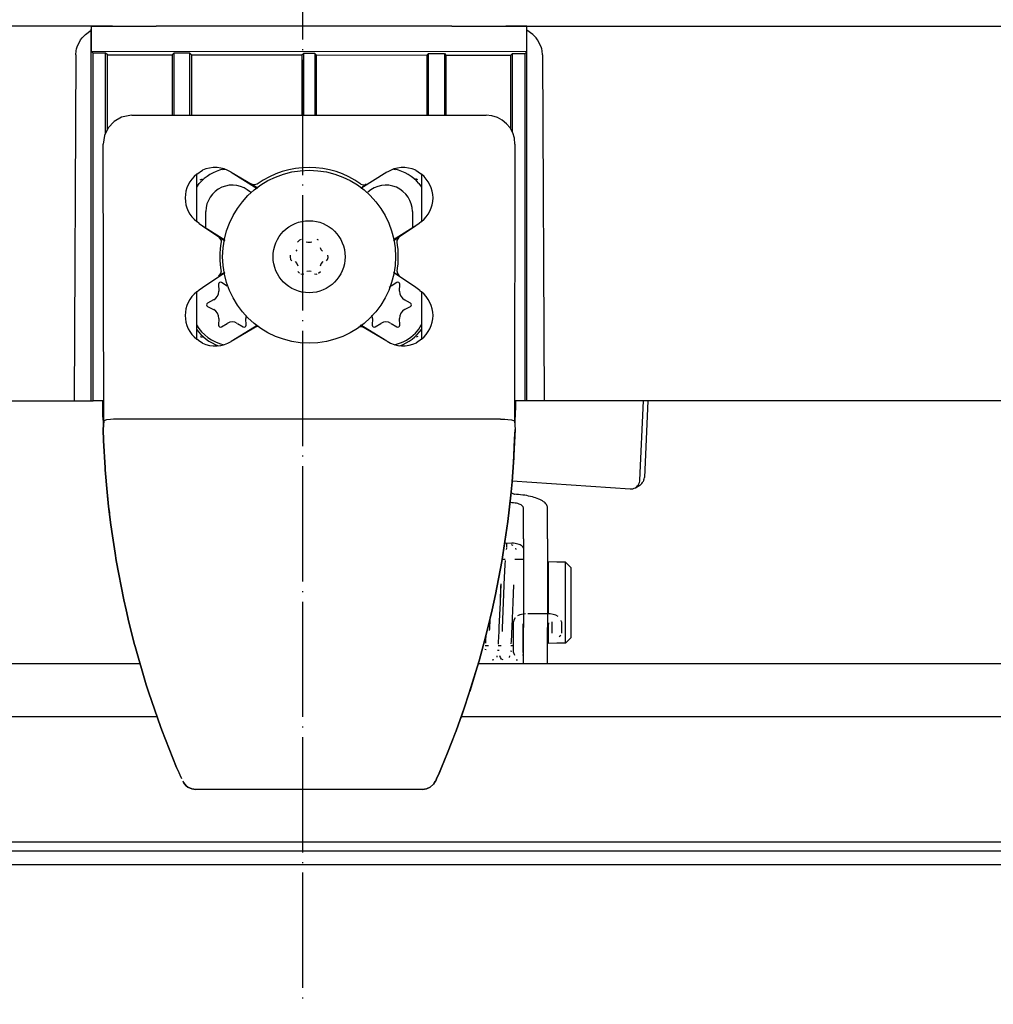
# Model space of a CAD drawing. Header units: millimetres. Extents: x -283 to 284, y -510 to 253.
# Tile 2 of 13: x -29 to 72, y -338 to -236. Entities that reach past the tile are written whole.
import ezdxf

# ---------------------------------------------------------------- set-up
doc = ezdxf.new("R2010")
doc.units = ezdxf.units.MM
doc.linetypes.add('DOT_CENTER', pattern=[14, 12, -1, 0, -1])
doc.layers.add('1', color=7, linetype='Continuous')

msp = doc.modelspace()

# ---------------------------------------------------------------- linework, layer by layer
at = {"color": 7, "linetype": 'Continuous'}
for p, q in [((-19.78, -236.6), (-154.8, -236.6)), ((-19.78, -236.6), (-154.8, -236.6)), ((-21.97, -236.76), (-21.96, -236.61)), ((-21.97, -236.76), (-21.96, -236.61)), ((-21.96, -236.61), (-19.78, -236.6)), ((-21.96, -236.61), (-19.78, -236.6)), ((-21.96, -239.26), (-21.96, -236.61)), ((-21.96, -239.26), (-21.96, -236.61)), ((-19.78, -236.6), (-15.23, -236.6)), ((-19.78, -236.6), (-15.23, -236.6)), ((-14.82, -236.6), (-15.23, -236.6)), ((10.02, -236.6), (-14.82, -236.6)), ((15.55, -236.6), (10.02, -236.6)), ((15.55, -236.6), (21.18, -236.6)), ((15.55, -236.6), (21.18, -236.6)), ((23.36, -236.61), (21.18, -236.6)), ((21.18, -236.6), (156.2, -236.6)), ((23.36, -236.61), (21.18, -236.6)), ((21.18, -236.6), (156.2, -236.6)), ((23.37, -236.76), (23.36, -236.61)), ((23.36, -239.29), (23.36, -236.61)), ((23.37, -236.76), (23.36, -236.61)), ((23.36, -239.29), (23.36, -236.61)), ((-22.94, -237.83), (-22.58, -237.46)), ((-22.94, -237.83), (-22.58, -237.46)), ((-22.58, -237.46), (-21.98, -237.04)), ((-22.58, -237.46), (-21.98, -237.04)), ((-21.98, -237.04), (-21.97, -236.76)), ((-21.98, -237.04), (-21.97, -236.76)), ((-21.98, -275.6), (-21.98, -237.04)), ((-21.98, -275.6), (-21.98, -237.04)), ((23.38, -237.04), (23.37, -236.76)), ((23.38, -237.04), (23.37, -236.76)), ((23.98, -237.46), (23.38, -237.04)), ((23.38, -275.6), (23.38, -237.04)), ((23.98, -237.46), (23.38, -237.04)), ((23.38, -275.6), (23.38, -237.04)), ((24.34, -237.83), (23.98, -237.46)), ((24.34, -237.83), (23.98, -237.46)), ((-23.45, -238.75), (-23.09, -238.02)), ((-23.45, -238.75), (-23.09, -238.02)), ((-23.09, -238.02), (-22.94, -237.83)), ((-23.09, -238.02), (-22.94, -237.83)), ((24.49, -238.02), (24.34, -237.83)), ((24.49, -238.02), (24.34, -237.83)), ((24.85, -238.75), (24.49, -238.02)), ((24.85, -238.75), (24.49, -238.02)), ((-23.59, -239.59), (-23.77, -275.6)), ((-23.59, -239.59), (-23.77, -275.6)), ((-23.59, -239.59), (-23.55, -239.16)), ((-23.59, -239.59), (-23.55, -239.16)), ((-23.55, -239.16), (-23.52, -238.98)), ((-23.55, -239.16), (-23.52, -238.98)), ((-23.52, -238.98), (-23.45, -238.75)), ((-23.52, -238.98), (-23.45, -238.75)), ((-21.8, -239.42), (-21.96, -239.26)), ((23.36, -239.29), (-21.96, -239.26)), ((-21.8, -239.42), (-21.96, -239.26)), ((23.36, -239.29), (-21.96, -239.26)), ((-20.49, -239.42), (-21.8, -239.42)), ((-21.8, -275.6), (-21.8, -239.42)), ((-20.49, -239.42), (-21.8, -239.42)), ((-21.8, -275.6), (-21.8, -239.42)), ((-20.3, -239.6), (-20.49, -239.42)), ((-20.49, -247.76), (-20.49, -239.42)), ((-20.3, -239.6), (-20.49, -239.42)), ((-20.49, -247.76), (-20.49, -239.42)), ((-20.3, -239.6), (-13.55, -239.6)), ((-20.3, -247.37), (-20.3, -239.6)), ((-20.3, -239.6), (-13.55, -239.6)), ((-20.3, -247.37), (-20.3, -239.6)), ((-13.55, -239.6), (-13.38, -239.43)), ((-13.55, -239.6), (-13.38, -239.43)), ((-13.55, -239.6), (-13.55, -245.88)), ((-13.55, -239.6), (-13.55, -245.88)), ((-11.72, -239.43), (-13.38, -239.43)), ((-13.38, -239.43), (-13.38, -245.88)), ((-11.72, -239.43), (-13.38, -239.43)), ((-13.38, -239.43), (-13.38, -245.88)), ((-11.55, -239.6), (-11.72, -239.43)), ((-11.72, -245.88), (-11.72, -239.43)), ((-11.55, -239.6), (-11.72, -239.43)), ((-11.72, -245.88), (-11.72, -239.43)), ((-11.55, -239.6), (-0.05, -239.6)), ((-11.55, -239.6), (-11.55, -245.88)), ((-11.55, -239.6), (-0.05, -239.6)), ((-11.55, -239.6), (-11.55, -245.88)), ((-0.05, -239.6), (0.11, -239.44)), ((-0.05, -239.6), (0.11, -239.44)), ((-0.05, -239.6), (-0.05, -245.88)), ((-0.05, -239.6), (-0.05, -245.88)), ((0.11, -239.44), (0.11, -245.88)), ((1.29, -239.44), (0.11, -239.44)), ((0.11, -239.44), (0.11, -245.88)), ((1.29, -239.44), (0.11, -239.44)), ((1.29, -239.44), (1.45, -239.6)), ((1.29, -239.44), (1.29, -245.88)), ((1.29, -239.44), (1.45, -239.6)), ((1.29, -239.44), (1.29, -245.88)), ((1.45, -239.6), (1.45, -245.88)), ((1.45, -239.6), (12.95, -239.61)), ((1.45, -239.6), (1.45, -245.88)), ((1.45, -239.6), (12.95, -239.61)), ((12.95, -239.61), (13.12, -239.44)), ((12.95, -239.61), (13.12, -239.44)), ((12.95, -239.61), (12.95, -245.88)), ((12.95, -239.61), (12.95, -245.88)), ((13.12, -239.44), (14.78, -239.44)), ((13.12, -245.88), (13.12, -239.44)), ((13.12, -239.44), (14.78, -239.44)), ((13.12, -245.88), (13.12, -239.44)), ((14.78, -239.44), (14.95, -239.61)), ((14.78, -239.44), (14.78, -245.88)), ((14.78, -239.44), (14.95, -239.61)), ((14.78, -239.44), (14.78, -245.88)), ((14.95, -239.61), (14.95, -245.88)), ((14.95, -239.61), (21.7, -239.63)), ((14.95, -239.61), (14.95, -245.88)), ((14.95, -239.61), (21.7, -239.63)), ((21.7, -239.63), (21.89, -239.44)), ((21.7, -239.63), (21.89, -239.44)), ((21.7, -247.33), (21.7, -239.63)), ((21.7, -247.33), (21.7, -239.63)), ((21.89, -247.69), (21.89, -239.44)), ((21.89, -239.44), (23.2, -239.45)), ((21.89, -247.69), (21.89, -239.44)), ((21.89, -239.44), (23.2, -239.45)), ((23.2, -239.45), (23.36, -239.29)), ((23.2, -239.45), (23.36, -239.29)), ((23.2, -275.6), (23.2, -239.45)), ((23.2, -275.6), (23.2, -239.45)), ((24.92, -238.98), (24.85, -238.75)), ((24.92, -238.98), (24.85, -238.75)), ((24.95, -239.16), (24.92, -238.98)), ((24.95, -239.16), (24.92, -238.98)), ((24.99, -239.59), (24.95, -239.16)), ((24.99, -239.59), (24.95, -239.16)), ((24.99, -239.59), (25.17, -275.6)), ((24.99, -239.59), (25.17, -275.6)), ((-17.96, -245.89), (-18.83, -246.09)), ((-17.96, -245.89), (-18.83, -246.09)), ((-17.74, -245.88), (-17.96, -245.89)), ((-17.74, -245.88), (-17.96, -245.89)), ((-17.74, -245.88), (19.13, -245.88)), ((-17.74, -245.88), (19.13, -245.88)), ((-19.61, -246.54), (-20.21, -247.19)), ((-19.61, -246.54), (-20.21, -247.19)), ((-18.83, -246.09), (-19.61, -246.54)), ((-18.83, -246.09), (-19.61, -246.54)), ((-20.21, -247.19), (-20.6, -248)), ((-20.21, -247.19), (-20.6, -248)), ((-20.6, -248), (-20.73, -248.88)), ((-20.6, -248), (-20.73, -248.88)), ((-20.68, -277.67), (-20.73, -248.88)), ((-20.68, -277.67), (-20.73, -248.88)), ((22.13, -248.88), (22.08, -277.67)), ((22.13, -248.88), (22.08, -277.67)), ((-10.99, -252.02), (-10.41, -251.61)), ((-10.99, -252.02), (-10.41, -251.61)), ((-10.99, -256.94), (-10.99, -252.02)), ((-10.99, -256.94), (-10.99, -252.02)), ((-8.27, -251.51), (-8.08, -251.49)), ((-8.27, -251.51), (-8.08, -251.49)), ((-7.41, -251.8), (-4.7, -253.49)), ((-7.41, -251.8), (-4.63, -253.44)), ((8.81, -251.8), (6.1, -253.49)), ((8.81, -251.8), (6.1, -253.49)), ((9.52, -251.49), (9.67, -251.51)), ((9.52, -251.49), (9.67, -251.51)), ((11.81, -251.61), (12.06, -251.76)), ((11.81, -251.61), (12.06, -251.76)), ((12.06, -251.76), (12.39, -252.02)), ((12.06, -251.76), (12.39, -252.02)), ((12.39, -252.02), (12.39, -256.94)), ((12.39, -252.02), (12.39, -256.94)), ((-10.99, -253.37), (-10.73, -252.99)), ((-10.99, -253.37), (-10.73, -252.99)), ((-10.63, -252.59), (-10.41, -252.5)), ((-10.63, -252.59), (-10.41, -252.5)), ((-5.25, -253.05), (-4.7, -253.49)), ((-5.12, -253.11), (-5.25, -253.05)), ((-5.12, -253.11), (-5.25, -253.05)), ((-5.25, -253.05), (-4.63, -253.44)), ((-4.7, -253.04), (-4.83, -253.1)), ((-4.7, -253.04), (-4.83, -253.1)), ((6.1, -253.04), (6.23, -253.1)), ((6.1, -253.04), (6.23, -253.1)), ((6.65, -253.05), (6.1, -253.49)), ((6.65, -253.05), (6.1, -253.49)), ((6.52, -253.11), (6.65, -253.05)), ((6.52, -253.11), (6.65, -253.05)), ((12.03, -252.59), (11.81, -252.5)), ((12.03, -252.59), (11.81, -252.5)), ((12.13, -252.99), (12.39, -253.37)), ((12.13, -252.99), (12.39, -253.37)), ((-4.83, -253.1), (-5.12, -253.11)), ((-4.83, -253.1), (-5.12, -253.11)), ((6.23, -253.1), (6.52, -253.11)), ((6.23, -253.1), (6.52, -253.11)), ((-10.05, -257.61), (-10.05, -255.9)), ((-10.05, -257.61), (-10.05, -255.9)), ((11.45, -255.9), (11.45, -257.61)), ((11.45, -255.9), (11.45, -257.61)), ((-10.75, -257.14), (-10.99, -256.94)), ((-10.75, -257.14), (-10.99, -256.94)), ((-10.75, -257.14), (-10.41, -257.39)), ((-10.75, -257.14), (-10.41, -257.39)), ((12.15, -257.14), (11.81, -257.39)), ((12.15, -257.14), (11.81, -257.39)), ((12.39, -256.94), (12.15, -257.14)), ((12.39, -256.94), (12.15, -257.14)), ((-10.41, -257.39), (-8.08, -258.94)), ((-10.41, -257.39), (-8.07, -258.85)), ((11.81, -257.39), (9.47, -258.85)), ((11.81, -257.39), (9.48, -258.94)), ((-8.69, -258.56), (-8.46, -258.92)), ((-8.08, -258.94), (-8.69, -258.56)), ((-8.07, -258.85), (-8.69, -258.56)), ((-8.69, -258.56), (-8.46, -258.92)), ((-8.46, -258.92), (-8.46, -259.07)), ((-8.46, -258.92), (-8.46, -259.07)), ((-0.29, -258.89), (-0.52, -259.07)), ((-0.29, -258.89), (-0.52, -259.07)), ((-0.14, -258.82), (-0.29, -258.89)), ((-0.14, -258.82), (-0.29, -258.89)), ((0.56, -259.12), (0.41, -259.1)), ((0.56, -259.12), (0.41, -259.1)), ((0.7, -259.13), (0.56, -259.12)), ((0.7, -259.13), (0.56, -259.12)), ((0.84, -259.12), (0.7, -259.13)), ((0.84, -259.12), (0.7, -259.13)), ((0.99, -259.1), (0.84, -259.12)), ((0.99, -259.1), (0.84, -259.12)), ((1.68, -258.89), (1.54, -258.82)), ((1.68, -258.89), (1.54, -258.82)), ((9.98, -258.66), (9.47, -258.85)), ((10.09, -258.56), (9.48, -258.94)), ((9.86, -258.92), (10.09, -258.56)), ((9.86, -258.92), (9.98, -258.66)), ((9.86, -259.07), (9.86, -258.92)), ((9.86, -259.07), (9.86, -258.92)), ((-0.57, -259.87), (-0.68, -260.02)), ((-0.57, -259.87), (-0.68, -260.02)), ((1.97, -259.87), (1.88, -259.66)), ((1.97, -259.87), (1.88, -259.66)), ((2.08, -260.02), (1.97, -259.87)), ((2.08, -260.02), (1.97, -259.87)), ((-1.26, -260.45), (-1.27, -260.6)), ((-1.26, -260.45), (-1.27, -260.6)), ((-1.27, -260.6), (-1.23, -260.89)), ((-1.27, -260.6), (-1.23, -260.89)), ((-1.23, -260.89), (-1.1, -261.04)), ((-1.23, -260.89), (-1.1, -261.04)), ((-0.75, -261.1), (-0.59, -261.29)), ((-0.75, -261.1), (-0.59, -261.29)), ((1.97, -261.33), (2.15, -261.1)), ((1.97, -261.33), (2.15, -261.1)), ((2.5, -261.04), (2.63, -260.89)), ((2.5, -261.04), (2.63, -260.89)), ((2.63, -260.89), (2.67, -260.67)), ((2.63, -260.89), (2.67, -260.67)), ((2.67, -260.67), (2.66, -260.45)), ((2.67, -260.67), (2.66, -260.45)), ((-10.41, -263.81), (-8.08, -262.26)), ((-10.41, -263.81), (-8.08, -262.26)), ((-8.08, -262.26), (-8.69, -262.64)), ((-8.08, -262.26), (-8.69, -262.64)), ((-8.69, -262.64), (-8.46, -262.28)), ((-8.69, -262.64), (-8.46, -262.28)), ((-8.46, -262.28), (-8.46, -262.13)), ((-8.46, -262.28), (-8.46, -262.13)), ((-0.59, -261.29), (-0.48, -261.55)), ((-0.59, -261.29), (-0.48, -261.55)), ((-0.49, -262.15), (-0.29, -262.31)), ((-0.49, -262.15), (-0.29, -262.31)), ((0.47, -262.09), (0.7, -262.07)), ((0.47, -262.09), (0.7, -262.07)), ((0.7, -262.07), (0.93, -262.09)), ((0.7, -262.07), (0.93, -262.09)), ((1.68, -262.31), (1.89, -262.15)), ((1.68, -262.31), (1.89, -262.15)), ((1.88, -261.55), (1.97, -261.33)), ((1.88, -261.55), (1.97, -261.33)), ((11.81, -263.81), (9.48, -262.26)), ((10.09, -262.64), (9.48, -262.26)), ((11.81, -263.81), (9.48, -262.26)), ((10.09, -262.64), (9.48, -262.26)), ((9.86, -262.13), (9.86, -262.28)), ((9.86, -262.13), (9.86, -262.28)), ((9.86, -262.28), (10.09, -262.64)), ((9.86, -262.28), (10.09, -262.64)), ((-7.83, -263.66), (-8.43, -263.29)), ((-7.83, -263.66), (-8.43, -263.29)), ((-0.15, -262.37), (-0.02, -262.42)), ((-0.15, -262.37), (-0.02, -262.42)), ((-0.02, -262.42), (0.15, -262.39)), ((-0.02, -262.42), (0.15, -262.39)), ((1.25, -262.39), (1.42, -262.42)), ((1.25, -262.39), (1.42, -262.42)), ((1.42, -262.42), (1.55, -262.37)), ((1.42, -262.42), (1.55, -262.37)), ((9.83, -263.29), (9.23, -263.66)), ((9.83, -263.29), (9.23, -263.66)), ((-10.99, -264.26), (-10.75, -264.06)), ((-10.99, -264.26), (-10.75, -264.06)), ((-10.99, -269.18), (-10.99, -264.26)), ((-10.99, -269.18), (-10.99, -264.26)), ((-10.75, -264.06), (-10.41, -263.81)), ((-10.75, -264.06), (-10.41, -263.81)), ((-8.74, -263.47), (-8.71, -264.18)), ((-8.74, -263.47), (-8.71, -264.18)), ((10.11, -264.18), (10.14, -263.47)), ((10.11, -264.18), (10.14, -263.47)), ((12.24, -264.13), (11.81, -263.81)), ((12.24, -264.13), (11.81, -263.81)), ((12.24, -264.13), (12.39, -264.26)), ((12.24, -264.13), (12.39, -264.26)), ((12.39, -264.26), (12.39, -269.18)), ((12.39, -264.26), (12.39, -269.18)), ((-9.24, -265.09), (-9.87, -265.42)), ((-9.24, -265.09), (-9.87, -265.42)), ((11.27, -265.42), (10.64, -265.09)), ((11.27, -265.42), (10.64, -265.09)), ((-9.87, -265.78), (-9.24, -266.11)), ((-9.87, -265.78), (-9.24, -266.11)), ((10.64, -266.11), (11.27, -265.78)), ((10.64, -266.11), (11.27, -265.78)), ((-8.71, -267.02), (-8.74, -267.73)), ((-8.71, -267.02), (-8.74, -267.73)), ((-5.86, -267.73), (-5.89, -267.02)), ((-5.86, -267.73), (-5.89, -267.02)), ((7.29, -267.02), (7.26, -267.73)), ((7.29, -267.02), (7.26, -267.73)), ((10.14, -267.73), (10.11, -267.02)), ((10.14, -267.73), (10.11, -267.02)), ((-8.43, -267.91), (-7.83, -267.54)), ((-8.43, -267.91), (-7.83, -267.54)), ((-7.41, -269.4), (-4.7, -267.71)), ((-7.41, -269.4), (-4.63, -267.76)), ((-6.77, -267.54), (-6.17, -267.91)), ((-6.77, -267.54), (-6.17, -267.91)), ((-4.87, -267.91), (-4.7, -267.71)), ((-4.87, -267.91), (-4.63, -267.76)), ((-4.87, -267.91), (-4.63, -267.76)), ((-4.87, -267.91), (-4.6, -267.84)), ((5.87, -267.86), (6.27, -267.91)), ((5.87, -267.86), (6.27, -267.91)), ((8.81, -269.4), (6.03, -267.76)), ((6.27, -267.91), (6.03, -267.76)), ((6.27, -267.91), (6.1, -267.71)), ((8.81, -269.4), (6.1, -267.71)), ((7.57, -267.91), (8.17, -267.54)), ((7.57, -267.91), (8.17, -267.54)), ((9.23, -267.54), (9.83, -267.91)), ((9.23, -267.54), (9.83, -267.91)), ((-10.66, -269.44), (-10.99, -269.18)), ((-10.66, -269.44), (-10.99, -269.18)), ((-10.41, -269.59), (-10.66, -269.44)), ((-10.41, -269.59), (-10.66, -269.44)), ((-10.63, -268.89), (-10.44, -268.97)), ((-10.63, -268.89), (-10.44, -268.97)), ((12.03, -268.89), (11.84, -268.97)), ((12.03, -268.89), (11.84, -268.97)), ((12.39, -269.18), (11.87, -269.56)), ((12.39, -269.18), (11.87, -269.56)), ((-157.42, -275.6), (-23.77, -275.6)), ((-157.42, -275.6), (-23.77, -275.6)), ((-23.77, -275.6), (-21.98, -275.6)), ((-23.77, -275.6), (-21.98, -275.6)), ((-21.98, -275.6), (-21.8, -275.6)), ((-21.98, -275.6), (-21.8, -275.6)), ((-20.73, -275.6), (-21.8, -275.6)), ((-20.73, -275.6), (-21.8, -275.6)), ((-20.78, -276.35), (-20.79, -275.54)), ((-20.78, -276.35), (-20.79, -275.54)), ((-20.78, -276.35), (-20.79, -275.54)), ((-20.78, -276.35), (-20.79, -275.54)), ((23.2, -275.6), (22.13, -275.6)), ((23.2, -275.6), (22.13, -275.6)), ((22.19, -275.54), (22.19, -275.92)), ((22.19, -275.54), (22.19, -275.92)), ((22.19, -275.54), (22.19, -275.92)), ((22.19, -275.54), (22.19, -275.92)), ((23.38, -275.6), (23.2, -275.6)), ((23.38, -275.6), (23.2, -275.6)), ((25.17, -275.6), (23.38, -275.6)), ((25.17, -275.6), (23.38, -275.6)), ((158.82, -275.6), (25.17, -275.6)), ((158.82, -275.6), (25.17, -275.6)), ((35.15, -283.84), (35.53, -275.6)), ((35.15, -283.84), (35.53, -275.6)), ((35.98, -275.6), (35.61, -283.57)), ((35.98, -275.6), (35.61, -283.57)), ((-20.76, -277.31), (-20.78, -276.35)), ((-20.76, -277.31), (-20.78, -276.35)), ((22.19, -275.92), (22.16, -277.31)), ((22.19, -275.92), (22.16, -277.31)), ((22.19, -275.92), (22.16, -277.31)), ((22.19, -275.92), (22.16, -277.31)), ((-20.76, -277.31), (-20.74, -277.94)), ((-20.76, -277.31), (-20.74, -277.94)), ((-20.68, -277.67), (-20.74, -278.57)), ((-20.74, -278.57), (-20.68, -277.67)), ((-20.74, -278.57), (-20.68, -277.67)), ((-20.74, -278.57), (-20.68, -277.67)), ((-20.38, -277.58), (-20.68, -277.67)), ((-20.38, -277.58), (-20.68, -277.67)), ((-19.98, -277.53), (-20.38, -277.58)), ((-19.98, -277.53), (-20.38, -277.58)), ((-19.68, -277.51), (-19.98, -277.53)), ((-19.68, -277.51), (-19.98, -277.53)), ((-19.5, -277.5), (-19.68, -277.51)), ((-19.5, -277.5), (-19.68, -277.51)), ((-19.23, -277.5), (-19.5, -277.5)), ((-19.23, -277.5), (-19.5, -277.5)), ((20.63, -277.5), (-19.23, -277.5)), ((20.63, -277.5), (-19.23, -277.5)), ((20.63, -277.5), (20.9, -277.5)), ((20.63, -277.5), (20.9, -277.5)), ((20.9, -277.5), (21.08, -277.51)), ((20.9, -277.5), (21.08, -277.51)), ((21.08, -277.51), (21.38, -277.53)), ((21.08, -277.51), (21.38, -277.53)), ((21.38, -277.53), (21.78, -277.58)), ((21.38, -277.53), (21.78, -277.58)), ((21.78, -277.58), (22.08, -277.67)), ((21.78, -277.58), (22.08, -277.67)), ((22.08, -277.67), (22.14, -278.57)), ((22.08, -277.67), (22.14, -278.57)), ((22.08, -277.67), (22.14, -278.57)), ((22.08, -277.67), (22.14, -278.57)), ((22.14, -277.97), (22.16, -277.31)), ((22.14, -277.97), (22.16, -277.31)), ((-20.74, -278.57), (-20.69, -279.74)), ((-20.7, -279.59), (-20.74, -278.57)), ((-20.69, -279.74), (-20.74, -278.57)), ((-20.7, -279.59), (-20.74, -278.57)), ((22.14, -278.57), (22.02, -281.3)), ((22.02, -281.3), (22.14, -278.57)), ((22.1, -279.59), (22.14, -278.57)), ((22.1, -279.59), (22.14, -278.57)), ((-20.54, -282.57), (-20.7, -279.59)), ((-20.54, -282.57), (-20.7, -279.59)), ((22.02, -281.3), (22.1, -279.59)), ((22.02, -281.3), (22.1, -279.59)), ((-20.69, -279.74), (-20.54, -282.57)), ((-20.54, -282.57), (-20.69, -279.74)), ((21.98, -281.98), (22.02, -281.3)), ((21.98, -281.98), (22.02, -281.3)), ((22, -281.55), (21.98, -281.98)), ((21.98, -281.98), (22, -281.55)), ((22.02, -281.3), (22, -281.55)), ((22, -281.55), (22.02, -281.3)), ((-20.54, -282.57), (-20.52, -282.79)), ((-20.52, -282.79), (-20.54, -282.57)), ((-20.52, -282.79), (-20.54, -282.57)), ((-20.52, -282.79), (-20.54, -282.57)), ((-20.52, -282.79), (-20.33, -285.12)), ((-20.33, -285.12), (-20.52, -282.79)), ((-20.33, -285.12), (-20.52, -282.79)), ((-20.33, -285.12), (-20.52, -282.79)), ((21.98, -281.98), (21.83, -284.04)), ((21.83, -284.04), (21.98, -281.98)), ((21.83, -284.04), (21.98, -281.98)), ((21.83, -284.04), (21.98, -281.98)), ((21.83, -284.04), (21.7, -285.41)), ((21.7, -285.41), (21.83, -284.04)), ((21.7, -285.41), (21.83, -284.04)), ((21.7, -285.41), (21.83, -284.04)), ((21.83, -283.93), (34.12, -284.77)), ((21.83, -283.93), (34.12, -284.77)), ((34.67, -284.64), (35.13, -284.37)), ((34.67, -284.64), (35.13, -284.37)), ((-20.33, -285.12), (-20.25, -285.83)), ((-20.17, -286.59), (-20.33, -285.12)), ((-20.25, -285.83), (-20.33, -285.12)), ((-20.17, -286.59), (-20.33, -285.12)), ((-20.25, -285.83), (-20.17, -286.59)), ((-20.17, -286.59), (-20.25, -285.83)), ((21.7, -285.41), (21.38, -288.16)), ((21.38, -288.16), (21.7, -285.41)), ((21.38, -288.16), (21.7, -285.41)), ((21.38, -288.16), (21.7, -285.41)), ((22.28, -285.34), (22.09, -285.32)), ((22.28, -285.34), (22.09, -285.32)), ((-20.17, -286.59), (-20.09, -287.25)), ((-20.08, -287.41), (-20.17, -286.59)), ((-20.09, -287.24), (-20.17, -286.59)), ((-20.08, -287.41), (-20.17, -286.59)), ((21.81, -286.2), (21.61, -286.18)), ((21.81, -286.2), (21.61, -286.18)), ((23.02, -289.18), (23.02, -286.72)), ((23.02, -289.18), (23.02, -286.72)), ((25.52, -289.18), (25.52, -286.72)), ((25.52, -289.18), (25.52, -286.72)), ((-20.08, -287.41), (-20.09, -287.24)), ((-20.09, -287.25), (-20.08, -287.41)), ((-20.08, -287.41), (-19.94, -288.51)), ((-19.94, -288.51), (-20.08, -287.41)), ((-19.94, -288.51), (-20.08, -287.41)), ((-19.94, -288.51), (-20.08, -287.41)), ((-19.94, -288.51), (-19.78, -289.64)), ((-19.78, -289.64), (-19.94, -288.51)), ((-19.78, -289.64), (-19.94, -288.51)), ((-19.78, -289.64), (-19.94, -288.51)), ((21.29, -288.85), (20.76, -292.31)), ((20.76, -292.31), (21.29, -288.85)), ((20.76, -292.31), (21.29, -288.85)), ((20.76, -292.31), (21.29, -288.85)), ((21.38, -288.16), (21.29, -288.85)), ((21.29, -288.85), (21.38, -288.16)), ((21.29, -288.85), (21.38, -288.16)), ((21.29, -288.85), (21.38, -288.16)), ((-19.78, -289.64), (-19.5, -291.46)), ((-19.5, -291.46), (-19.78, -289.64)), ((-19.5, -291.46), (-19.78, -289.64)), ((-19.5, -291.46), (-19.78, -289.64)), ((23.02, -289.95), (23.02, -289.18)), ((23.02, -289.95), (23.02, -289.18)), ((23.02, -289.95), (23.02, -295.3)), ((23.02, -289.95), (23.02, -295.3)), ((25.52, -289.95), (25.52, -289.18)), ((25.52, -289.95), (25.52, -289.18)), ((25.52, -289.95), (25.52, -295.3)), ((25.52, -289.95), (25.52, -295.3)), ((21.12, -290.36), (21.81, -290.41)), ((21.12, -290.36), (21.81, -290.41)), ((21.26, -290.94), (21.22, -291.08)), ((21.26, -290.94), (21.22, -291.08)), ((21.3, -290.85), (21.3, -290.38)), ((21.3, -290.85), (21.3, -290.38)), ((21.93, -290.64), (21.77, -290.6)), ((21.93, -290.64), (21.77, -290.6)), ((22.26, -291.08), (22.23, -290.94)), ((-19.5, -291.46), (-19.38, -292.21)), ((-19.38, -292.21), (-19.5, -291.46)), ((-19.38, -292.21), (-19.5, -291.46)), ((-19.38, -292.21), (-19.5, -291.46)), ((-19.38, -292.21), (-18.59, -296.32)), ((-18.59, -296.32), (-19.38, -292.21)), ((-18.59, -296.32), (-19.38, -292.21)), ((-18.59, -296.32), (-19.38, -292.21)), ((20.76, -292.31), (20.1, -295.77)), ((20.1, -295.77), (20.76, -292.31)), ((20.1, -295.77), (20.76, -292.31)), ((20.1, -295.77), (20.76, -292.31)), ((21.12, -292.1), (20.79, -292.1)), ((21.12, -292.1), (20.79, -292.1)), ((21.07, -292.92), (21.06, -293.09)), ((21.07, -292.92), (21.06, -293.09)), ((21.08, -292.63), (21.07, -292.92)), ((21.08, -292.63), (21.07, -292.92)), ((21.09, -292.49), (21.08, -292.63)), ((21.09, -292.49), (21.08, -292.63)), ((21.1, -292.35), (21.09, -292.49)), ((21.1, -292.35), (21.09, -292.49)), ((21.11, -292.22), (21.1, -292.35)), ((21.11, -292.22), (21.1, -292.35)), ((23.02, -292.1), (22.11, -292.1)), ((23.02, -292.1), (22.11, -292.1)), ((26.5, -292.39), (25.6, -292.35)), ((25.6, -292.35), (25.6, -295.25)), ((26.5, -292.39), (25.6, -292.35)), ((25.6, -292.35), (25.6, -295.25)), ((27.4, -292.39), (26.5, -292.39)), ((27.4, -292.39), (26.5, -292.39)), ((27.4, -292.39), (26.5, -292.39)), ((27.4, -292.39), (26.5, -292.39)), ((27.4, -292.39), (28, -292.99)), ((28, -292.99), (27.4, -292.39)), ((27.4, -300.83), (27.4, -292.39)), ((27.4, -292.39), (28, -292.99)), ((28, -292.99), (27.4, -292.39)), ((27.4, -300.83), (27.4, -292.39)), ((28, -300.22), (28, -292.99)), ((28, -300.22), (28, -292.99)), ((21.02, -293.9), (20.91, -296.6)), ((21.02, -293.9), (20.91, -296.6)), ((21.04, -293.41), (21.02, -293.9)), ((21.04, -293.41), (21.02, -293.9)), ((21.06, -293.09), (21.04, -293.41)), ((21.06, -293.09), (21.04, -293.41)), ((20.65, -294.65), (20.58, -296.6)), ((20.64, -294.82), (20.58, -296.6)), ((21.98, -294.76), (21.91, -296.6)), ((21.98, -294.76), (21.91, -296.6)), ((20.1, -295.77), (19.76, -297.34)), ((19.76, -297.34), (20.1, -295.77)), ((19.76, -297.34), (20.1, -295.77)), ((19.96, -296.42), (20.1, -295.77)), ((23.02, -295.3), (23.02, -296.08)), ((23.02, -295.3), (23.02, -296.08)), ((23.02, -296.08), (23.02, -297.8)), ((23.02, -296.08), (23.02, -297.8)), ((25.52, -295.3), (25.52, -296.08)), ((25.52, -295.3), (25.52, -296.08)), ((25.52, -296.08), (25.52, -297.77)), ((25.52, -296.08), (25.52, -297.77)), ((25.6, -295.25), (25.6, -297.39)), ((25.6, -295.25), (25.6, -297.39)), ((-18.59, -296.32), (-18.36, -297.34)), ((-18.36, -297.34), (-18.59, -296.32)), ((-18.36, -297.34), (-18.59, -296.32)), ((-18.36, -297.34), (-18.59, -296.32)), ((19.76, -297.34), (19.96, -296.42)), ((20.58, -296.6), (20.47, -299.15)), ((20.58, -296.6), (20.47, -299.15)), ((20.91, -296.6), (20.8, -299.26)), ((20.91, -296.6), (20.8, -299.26)), ((21.91, -296.6), (21.81, -299.08)), ((21.91, -296.6), (21.81, -299.08)), ((-18.36, -297.34), (-18.06, -298.64)), ((-18.06, -298.64), (-18.36, -297.34)), ((-18.06, -298.64), (-18.36, -297.34)), ((-18.06, -298.64), (-18.36, -297.34)), ((19.76, -297.34), (19.32, -299.21)), ((19.32, -299.21), (19.76, -297.34)), ((19.32, -299.21), (19.76, -297.34)), ((19.32, -299.21), (19.76, -297.34)), ((22.65, -297.88), (22.39, -297.99)), ((22.65, -297.88), (22.39, -297.99)), ((22.97, -297.8), (22.65, -297.88)), ((22.97, -297.8), (22.65, -297.88)), ((23.24, -297.77), (22.97, -297.8)), ((23.24, -297.77), (22.97, -297.8)), ((23.02, -297.8), (23.02, -299.2)), ((23.02, -297.8), (23.02, -299.2)), ((25.51, -297.77), (23.48, -297.76)), ((25.48, -297.76), (23.48, -297.76)), ((25.81, -297.78), (25.51, -297.77)), ((25.52, -297.77), (25.52, -299.2)), ((25.52, -297.77), (25.52, -299.2)), ((25.6, -297.39), (25.6, -297.77)), ((25.6, -297.39), (25.6, -297.77)), ((26.1, -297.82), (25.81, -297.78)), ((26.1, -297.82), (25.81, -297.78)), ((26.38, -297.9), (26.1, -297.82)), ((26.38, -297.9), (26.1, -297.82)), ((26.64, -298.03), (26.38, -297.9)), ((26.64, -298.03), (26.38, -297.9)), ((-18.06, -298.64), (-17.47, -300.95)), ((-17.47, -300.95), (-18.06, -298.64)), ((-17.47, -300.95), (-18.06, -298.64)), ((-17.47, -300.95), (-18.06, -298.64)), ((19.51, -298.37), (19.47, -299.32)), ((19.51, -298.37), (19.47, -299.32)), ((20.47, -299.15), (20.45, -299.69)), ((20.47, -299.15), (20.45, -299.69)), ((21.81, -299.08), (21.77, -299.81)), ((21.81, -299.08), (21.77, -299.81)), ((22.02, -298.43), (21.98, -298.6)), ((22.01, -298.46), (21.98, -298.6)), ((21.98, -301.78), (21.98, -298.6)), ((21.98, -301.78), (21.98, -298.6)), ((22.14, -298.19), (22.02, -298.43)), ((22.98, -301.78), (22.98, -298.82)), ((22.98, -301.78), (22.98, -298.82)), ((23.02, -302.97), (23.02, -299.2)), ((23.02, -302.97), (23.02, -299.2)), ((25.51, -298.76), (25.7, -298.77)), ((25.7, -298.77), (25.51, -298.76)), ((25.52, -302.97), (25.52, -299.2)), ((25.52, -302.97), (25.52, -299.2)), ((25.6, -298.74), (25.6, -300.85)), ((25.6, -298.74), (25.6, -300.85)), ((25.98, -298.6), (25.98, -299.77)), ((25.98, -298.82), (25.98, -299.77)), ((26.98, -298.6), (26.95, -298.46)), ((26.98, -298.6), (26.95, -298.46)), ((26.98, -298.6), (26.98, -299.77)), ((26.98, -298.6), (26.98, -299.77)), ((19.32, -299.21), (18.97, -300.59)), ((18.97, -300.59), (19.32, -299.21)), ((18.97, -300.59), (19.32, -299.21)), ((18.97, -300.59), (19.32, -299.21)), ((19.09, -300.09), (19.08, -300.4)), ((19.09, -300.09), (19.08, -300.4)), ((19.47, -299.32), (19.46, -299.5)), ((19.47, -299.32), (19.46, -299.51)), ((20.43, -300.05), (20.41, -300.37)), ((20.43, -300.05), (20.41, -300.37)), ((20.45, -299.69), (20.43, -300.05)), ((20.45, -299.69), (20.43, -300.05)), ((20.8, -299.26), (20.79, -299.62)), ((20.8, -299.26), (20.79, -299.45)), ((21.76, -300.14), (21.74, -300.45)), ((21.76, -300.14), (21.74, -300.45)), ((21.77, -299.81), (21.76, -300.14)), ((21.77, -299.81), (21.76, -300.14)), ((26.91, -300.01), (26.74, -300.17)), ((26.91, -300.01), (26.74, -300.17)), ((28, -300.22), (27.4, -300.83)), ((28, -300.22), (27.4, -300.83)), ((-17.47, -300.95), (-17.41, -301.16)), ((-17.41, -301.16), (-17.47, -300.95)), ((-17.41, -301.16), (-17.47, -300.95)), ((-17.41, -301.16), (-17.47, -300.95)), ((-17.41, -301.16), (-16.25, -305.16)), ((-16.25, -305.16), (-17.41, -301.16)), ((-16.25, -305.16), (-17.41, -301.16)), ((-16.25, -305.16), (-17.41, -301.16)), ((18.97, -300.59), (18.4, -302.64)), ((18.4, -302.64), (18.97, -300.59)), ((18.4, -302.64), (18.97, -300.59)), ((18.4, -302.64), (18.97, -300.59)), ((19.38, -301.1), (19.03, -301.1)), ((19.38, -301.1), (19.03, -301.1)), ((19.07, -300.57), (19.05, -300.83)), ((19.07, -300.57), (19.05, -300.83)), ((19.08, -300.4), (19.07, -300.57)), ((19.08, -300.4), (19.07, -300.57)), ((20.71, -301.1), (20.37, -301.1)), ((20.71, -301.1), (20.37, -301.1)), ((20.39, -300.78), (20.38, -300.91)), ((20.39, -300.78), (20.38, -300.91)), ((20.4, -300.52), (20.39, -300.78)), ((20.4, -300.52), (20.39, -300.78)), ((20.41, -300.37), (20.4, -300.52)), ((20.41, -300.37), (20.4, -300.52)), ((21.98, -301.1), (21.7, -301.1)), ((21.98, -301.1), (21.7, -301.1)), ((21.73, -300.62), (21.72, -300.87)), ((21.73, -300.62), (21.72, -300.87)), ((21.74, -300.45), (21.73, -300.62)), ((21.74, -300.45), (21.73, -300.62)), ((26.5, -300.83), (25.6, -300.85)), ((26.5, -300.83), (25.6, -300.85)), ((27.4, -300.83), (26.5, -300.83)), ((27.4, -300.83), (26.5, -300.83)), ((19.01, -301.45), (19.14, -301.46)), ((19.01, -301.45), (19.14, -301.46)), ((20.26, -302.12), (20.23, -302.26)), ((20.26, -302.12), (20.23, -302.26)), ((20.33, -301.54), (20.48, -301.55)), ((20.33, -301.54), (20.48, -301.55)), ((20.61, -302.3), (20.56, -302.13)), ((20.61, -302.3), (20.56, -302.13)), ((21.58, -302.15), (21.53, -302.31)), ((21.58, -302.15), (21.53, -302.31)), ((21.66, -301.63), (21.81, -301.64)), ((21.66, -301.63), (21.81, -301.64)), ((21.98, -301.78), (22.09, -302.07)), ((21.98, -301.78), (22.09, -302.07)), ((-18.71, -302.98), (-168.05, -302.98)), ((-16.88, -302.98), (-18.71, -302.98)), ((18.4, -302.64), (18.21, -303.32)), ((18.21, -303.32), (18.4, -302.64)), ((18.21, -303.32), (18.4, -302.64)), ((18.21, -303.32), (18.4, -302.64)), ((20.11, -302.98), (18.3, -302.98)), ((19.93, -302.56), (19.77, -302.6)), ((19.93, -302.56), (19.77, -302.6)), ((169.95, -302.98), (20.11, -302.98)), ((20.73, -302.47), (20.61, -302.3)), ((20.73, -302.47), (20.61, -302.3)), ((20.89, -302.56), (20.73, -302.47)), ((20.89, -302.56), (20.73, -302.47)), ((22.41, -302.6), (22.27, -302.58)), ((17.38, -305.99), (18.21, -303.32)), ((17.38, -305.99), (18.21, -303.32)), ((18.21, -303.32), (17.42, -305.84)), ((17.42, -305.84), (18.21, -303.32)), ((-16.25, -305.16), (-15.98, -305.99)), ((-15.98, -305.99), (-16.25, -305.16)), ((-15.98, -305.99), (-16.25, -305.16)), ((-15.98, -305.99), (-16.25, -305.16)), ((-15.98, -305.99), (-14.77, -309.49)), ((-14.77, -309.49), (-15.98, -305.99)), ((-14.77, -309.49), (-15.98, -305.99)), ((-14.77, -309.49), (-15.98, -305.99)), ((16.84, -307.59), (17.38, -305.99)), ((16.84, -307.59), (17.38, -305.99)), ((17.3, -306.21), (16.84, -307.59)), ((17.3, -306.21), (16.84, -307.59)), ((17.38, -305.99), (17.3, -306.21)), ((17.38, -305.99), (17.3, -306.21)), ((16.43, -308.76), (16.84, -307.59)), ((16.43, -308.76), (16.84, -307.59)), ((16.84, -307.59), (16.52, -308.51)), ((16.84, -307.59), (16.52, -308.51)), ((-18.71, -308.48), (-168.55, -308.48)), ((-15.12, -308.48), (-18.71, -308.48)), ((16.43, -308.76), (16.01, -309.93)), ((16.01, -309.93), (16.43, -308.76)), ((16.43, -308.76), (16.01, -309.93)), ((16.01, -309.93), (16.43, -308.76)), ((16.52, -308.51), (16.43, -308.76)), ((16.52, -308.51), (16.43, -308.76)), ((20.11, -308.48), (16.53, -308.48)), ((169.45, -308.48), (20.11, -308.48)), ((-14.77, -309.49), (-14.63, -309.88)), ((-14.63, -309.88), (-14.77, -309.49)), ((-14.63, -309.88), (-14.77, -309.49)), ((-14.63, -309.88), (-14.77, -309.49)), ((-14.63, -309.88), (-13.09, -313.75)), ((-13.09, -313.75), (-14.63, -309.88)), ((-13.09, -313.75), (-14.63, -309.88)), ((-13.09, -313.75), (-14.63, -309.88)), ((15.57, -311.08), (16.01, -309.93)), ((15.57, -311.08), (16.01, -309.93)), ((15.84, -310.37), (15.57, -311.08)), ((15.84, -310.37), (15.57, -311.08)), ((16.01, -309.93), (15.84, -310.37)), ((16.01, -309.93), (15.84, -310.37)), ((15.57, -311.08), (15.12, -312.23)), ((15.12, -312.23), (15.57, -311.08)), ((15.57, -311.08), (15.12, -312.23)), ((15.12, -312.23), (15.57, -311.08)), ((15.12, -312.23), (14.49, -313.75)), ((14.49, -313.75), (15.12, -312.23)), ((15.12, -312.23), (14.49, -313.75)), ((14.49, -313.75), (15.12, -312.23)), ((-13.09, -313.75), (-12.87, -314.28)), ((-13.09, -313.75), (-12.87, -314.28)), ((-13.09, -313.75), (-12.87, -314.28)), ((-13.09, -313.75), (-12.87, -314.28)), ((-12.87, -314.28), (-12.76, -314.52)), ((-12.87, -314.28), (-12.76, -314.52)), ((-12.87, -314.28), (-12.76, -314.52)), ((-12.87, -314.28), (-12.76, -314.52)), ((-12.76, -314.52), (-12.65, -314.76)), ((-12.76, -314.52), (-12.59, -314.91)), ((-12.76, -314.52), (-12.65, -314.76)), ((-12.76, -314.52), (-12.59, -314.91)), ((13.92, -315.04), (14.16, -314.52)), ((13.92, -315.04), (14.16, -314.52)), ((14.01, -314.83), (14.16, -314.52)), ((14.16, -314.52), (14.05, -314.76)), ((14.16, -314.52), (14.32, -314.16)), ((14.16, -314.52), (14.32, -314.16)), ((14.26, -314.29), (14.16, -314.52)), ((14.26, -314.29), (14.49, -313.75)), ((14.49, -313.75), (14.26, -314.29)), ((14.32, -314.16), (14.49, -313.75)), ((14.32, -314.16), (14.49, -313.75)), ((-12.65, -314.76), (-12.59, -314.91)), ((-12.65, -314.76), (-12.59, -314.91)), ((-12.46, -315.16), (-12.37, -315.33)), ((-12.37, -315.33), (-12.25, -315.5)), ((-12.25, -315.5), (-12.37, -315.33)), ((-12.37, -315.33), (-12.25, -315.5)), ((-12.25, -315.5), (-12.37, -315.33)), ((-12.25, -315.5), (-12.09, -315.66)), ((-12.09, -315.66), (-12.25, -315.5)), ((-12.25, -315.5), (-12.09, -315.66)), ((-12.09, -315.66), (-12.25, -315.5)), ((13.32, -315.8), (13.65, -315.5)), ((13.65, -315.5), (13.32, -315.8)), ((13.65, -315.5), (13.32, -315.8)), ((13.65, -315.5), (13.32, -315.8)), ((13.92, -315.04), (13.65, -315.5)), ((13.92, -315.04), (13.65, -315.5)), ((13.65, -315.5), (13.84, -315.18)), ((13.84, -315.18), (13.65, -315.5)), ((14.05, -314.76), (13.92, -315.04)), ((13.92, -315.04), (14.01, -314.83)), ((-12.09, -315.66), (-11.92, -315.8)), ((-11.92, -315.8), (-12.09, -315.66)), ((-12.09, -315.66), (-11.92, -315.8)), ((-11.92, -315.8), (-12.09, -315.66)), ((-11.92, -315.8), (-11.51, -315.98)), ((-11.51, -315.98), (-11.92, -315.8)), ((-11.92, -315.8), (-11.51, -315.98)), ((-11.51, -315.98), (-11.92, -315.8)), ((-11.51, -315.98), (-11.09, -316.04)), ((-11.09, -316.04), (-11.51, -315.98)), ((-11.51, -315.98), (-11.09, -316.04)), ((-11.09, -316.04), (-11.51, -315.98)), ((12.49, -316.04), (-11.09, -316.04)), ((12.49, -316.04), (-11.09, -316.04)), ((12.49, -316.04), (12.91, -315.98)), ((12.91, -315.98), (12.49, -316.04)), ((12.91, -315.98), (12.49, -316.04)), ((12.91, -315.98), (12.49, -316.04)), ((12.91, -315.98), (13.32, -315.8)), ((13.32, -315.8), (12.91, -315.98)), ((13.32, -315.8), (12.91, -315.98)), ((13.32, -315.8), (12.91, -315.98)), ((-110.06, -321.48), (111.46, -321.48)), ((111.46, -322.48), (-110.06, -322.48)), ((124.19, -323.89), (-121.37, -323.89))]:
    msp.add_line(p, q, dxfattribs=at)
for radius in [9, 9, 3.75, 3.75]:
    msp.add_circle((0.7, -260.6), radius, dxfattribs=at)
for centre, radius, start, end in [((19.13, -248.88), 3, 0, 90), ((19.13, -248.88), 3, 0, 90), ((-9.09, -254.48), 3.11, 127.7108, 232.2892), ((-9.09, -254.48), 3.11, 127.7108, 232.2892), ((-7.3, -255.9), 4.5, 102.4136, 139.6551), ((-7.3, -255.9), 4.5, 102.4136, 139.6551), ((-9.09, -254.48), 3.16, 58, 114.6256), ((-9.09, -254.48), 3.16, 58, 114.6256), ((0.7, -260.6), 9.29, 54.4993, 125.5007), ((0.7, -260.6), 9.29, 54.4993, 125.5007), ((10.49, -254.48), 3.16, 65.3744, 122), ((10.49, -254.48), 3.16, 65.3744, 122), ((8.7, -255.9), 4.5, 40.3449, 77.5864), ((8.7, -255.9), 4.5, 40.3449, 77.5864), ((10.49, -254.48), 3.11, 307.7108, 52.2892), ((10.49, -254.48), 3.11, 307.7108, 52.2892), ((-7.3, -255.9), 2.75, 46.8, 180), ((-7.3, -255.9), 2.75, 46.8, 180), ((8.7, -255.9), 2.75, 360, 133.2001), ((8.7, -255.9), 2.75, 360, 133.2001), ((0.7, -260.6), 9.29, 170.4993, 189.5007), ((0.7, -260.6), 9.29, 170.4993, 189.5007), ((0.7, -260.6), 9.29, 350.4993, 9.5007), ((0.7, -260.6), 9.29, 350.4993, 9.5007), ((-8.54, -263.46), 0.2, 58.3195, 181.6805), ((-8.54, -263.46), 0.2, 58.3195, 181.6805), ((9.94, -263.46), 0.2, 358.3195, 121.6805), ((9.94, -263.46), 0.2, 358.3195, 121.6805), ((-9.09, -266.72), 3.11, 127.7108, 232.2892), ((-9.09, -266.72), 3.11, 127.7108, 232.2892), ((-9.71, -264.21), 1, 298.3195, 1.6805), ((-9.71, -264.21), 1, 298.3195, 1.6805), ((8.7, -262.81), 1, 289.5669, 301.6821), ((8.7, -262.81), 1, 289.5669, 301.6821), ((11.11, -264.21), 1, 178.3195, 241.6805), ((11.11, -264.21), 1, 178.3195, 241.6805), ((10.49, -266.72), 3.11, 307.7108, 52.2892), ((10.49, -266.72), 3.11, 307.7108, 52.2892), ((-9.77, -265.6), 0.2, 118.3195, 241.6805), ((-9.77, -265.6), 0.2, 118.3195, 241.6805), ((-9.71, -266.99), 1, 358.3195, 61.6805), ((-9.71, -266.99), 1, 358.3195, 61.6805), ((11.11, -266.99), 1, 118.3195, 181.6805), ((11.11, -266.99), 1, 118.3195, 181.6805), ((11.17, -265.6), 0.2, 298.3195, 61.6805), ((11.17, -265.6), 0.2, 298.3195, 61.6805), ((-7.3, -268.39), 1, 58.3195, 121.6805), ((-7.3, -268.39), 1, 58.3195, 121.6805), ((-4.89, -266.99), 1, 169.5646, 181.6798), ((-4.89, -266.99), 1, 169.5646, 181.6798), ((6.29, -266.99), 1, 358.319, 18.2604), ((6.29, -266.99), 1, 358.319, 18.2604), ((8.7, -268.39), 1, 58.3195, 121.6805), ((8.7, -268.39), 1, 58.3195, 121.6805), ((-7.3, -265.6), 4.5, 214.138, 251.3793), ((-7.3, -265.6), 4.5, 214.138, 251.3793), ((-7.3, -265.6), 4.25, 209.1894, 257.838), ((-7.3, -265.6), 4.25, 209.1894, 257.838), ((-8.54, -267.74), 0.2, 178.3195, 301.6805), ((-8.54, -267.74), 0.2, 178.3195, 301.6805), ((-6.06, -267.74), 0.2, 238.3195, 1.6805), ((-6.06, -267.74), 0.2, 238.3195, 1.6805), ((7.46, -267.74), 0.2, 178.3195, 301.6805), ((7.46, -267.74), 0.2, 178.3195, 301.6805), ((9.94, -267.74), 0.2, 238.3195, 1.6805), ((9.94, -267.74), 0.2, 238.3195, 1.6805), ((8.7, -265.6), 4.5, 288.6205, 325.8619), ((8.7, -265.6), 4.5, 288.6205, 325.8619), ((8.7, -265.6), 4.25, 316.2159, 330.8104), ((8.7, -265.6), 4.25, 316.2159, 330.8104), ((-9.09, -266.72), 3.17, 245.3562, 301.9816), ((-9.09, -266.72), 3.17, 245.3562, 301.9816), ((10.48, -266.72), 3.16, 238.1061, 296.1008), ((10.48, -266.72), 3.16, 238.1061, 296.1008), ((8.7, -265.6), 4.25, 282.1621, 316.2162), ((8.7, -265.6), 4.25, 282.1621, 316.2162)]:
    msp.add_arc(centre, radius, start, end, dxfattribs=at)
for points, knots in [([(35.13, -284.37), (35.18, -284.34), (35.3, -284.27), (35.43, -284.07), (35.58, -283.84), (35.6, -283.66), (35.61, -283.57)], [0, 0, 0, 0, 0.1689264, 0.3991541, 0.7084233, 0.9597329, 0.9597329, 0.9597329, 0.9597329]), ([(35.13, -284.37), (35.18, -284.34), (35.3, -284.27), (35.43, -284.07), (35.58, -283.84), (35.6, -283.66), (35.61, -283.57)], [0, 0, 0, 0, 0.1689264, 0.3991541, 0.7084233, 0.9597329, 0.9597329, 0.9597329, 0.9597329]), ([(34.12, -284.77), (34.22, -284.77), (34.41, -284.77), (34.58, -284.68), (34.67, -284.64)], [0, 0, 0, 0, 0.2868834, 0.5726655, 0.5726655, 0.5726655, 0.5726655]), ([(34.12, -284.77), (34.22, -284.77), (34.41, -284.77), (34.58, -284.68), (34.67, -284.64)], [0, 0, 0, 0, 0.2868834, 0.5726655, 0.5726655, 0.5726655, 0.5726655]), ([(34.67, -284.64), (34.72, -284.61), (34.83, -284.54), (34.96, -284.34), (35.11, -284.12), (35.14, -283.93), (35.15, -283.84)], [0, 0, 0, 0, 0.1689259, 0.399153, 0.7084213, 0.9597302, 0.9597302, 0.9597302, 0.9597302]), ([(34.67, -284.64), (34.72, -284.61), (34.83, -284.54), (34.96, -284.34), (35.11, -284.12), (35.14, -283.93), (35.15, -283.84)], [0, 0, 0, 0, 0.1689259, 0.399153, 0.7084213, 0.9597302, 0.9597302, 0.9597302, 0.9597302]), ([(21.74, -285.16), (21.75, -285.16), (21.81, -285.19), (21.91, -285.24), (22.02, -285.29), (22.08, -285.32), (22.09, -285.32)], [0, 0, 0, 0, 0.0239062, 0.1912498, 0.3585935, 0.3824997, 0.3824997, 0.3824997, 0.3824997]), ([(21.74, -285.16), (21.75, -285.16), (21.81, -285.19), (21.91, -285.24), (22.02, -285.29), (22.08, -285.32), (22.09, -285.32)], [0, 0, 0, 0, 0.0239062, 0.1912498, 0.3585935, 0.3824997, 0.3824997, 0.3824997, 0.3824997]), ([(25.52, -286.72), (25.5, -286.6), (25.44, -286.35), (25.07, -286.05), (24.58, -285.79), (23.92, -285.58), (23.14, -285.41), (22.58, -285.36), (22.28, -285.34)], [0, 0, 0, 0, 0.337158, 0.770942, 1.338125, 2.035651, 2.840946, 3.720689, 3.720689, 3.720689, 3.720689]), ([(25.52, -286.72), (25.5, -286.6), (25.44, -286.35), (25.07, -286.05), (24.58, -285.79), (23.92, -285.58), (23.14, -285.41), (22.58, -285.36), (22.28, -285.34)], [0, 0, 0, 0, 0.337158, 0.770942, 1.338125, 2.035651, 2.840946, 3.720689, 3.720689, 3.720689, 3.720689]), ([(23.02, -286.72), (23.01, -286.69), (22.97, -286.6), (22.87, -286.46), (22.66, -286.37), (22.42, -286.29), (22.13, -286.23), (21.92, -286.21), (21.81, -286.2)], [0, 0, 0, 0, 0.097981, 0.283222, 0.495916, 0.757488, 1.059474, 1.389377, 1.389377, 1.389377, 1.389377]), ([(23.02, -286.72), (23.01, -286.69), (22.97, -286.6), (22.87, -286.46), (22.66, -286.37), (22.42, -286.29), (22.13, -286.23), (21.92, -286.21), (21.81, -286.2)], [0, 0, 0, 0, 0.097981, 0.283222, 0.495916, 0.757488, 1.059474, 1.389377, 1.389377, 1.389377, 1.389377]), ([(23.02, -290.93), (23.01, -290.9), (22.97, -290.81), (22.87, -290.68), (22.66, -290.58), (22.42, -290.5), (22.13, -290.44), (21.92, -290.42), (21.81, -290.41)], [0, 0, 0, 0, 0.097981, 0.283222, 0.495916, 0.757488, 1.059474, 1.389377, 1.389377, 1.389377, 1.389377]), ([(23.02, -290.93), (23.01, -290.9), (22.97, -290.81), (22.87, -290.68), (22.66, -290.58), (22.42, -290.5), (22.13, -290.44), (21.92, -290.42), (21.81, -290.41)], [0, 0, 0, 0, 0.097981, 0.283222, 0.495916, 0.757488, 1.059474, 1.389377, 1.389377, 1.389377, 1.389377])]:
    msp.add_open_spline(points, degree=3, knots=knots, dxfattribs=at)
msp.add_open_spline([(23.02, -302.16), (23.01, -302.14), (23, -302.09), (22.98, -302.04), (22.97, -302.01)], degree=3, dxfattribs=at)
msp.add_open_spline([(23.02, -302.16), (23.01, -302.14), (23, -302.09), (22.98, -302.04), (22.97, -302.01)], degree=3, dxfattribs=at)
at = {"layer": '1', "color": 2, "linetype": 'DOT_CENTER'}
msp.add_line((0, 253.4), (0, -338.4), dxfattribs=at)

doc.saveas('drawing.dxf')
